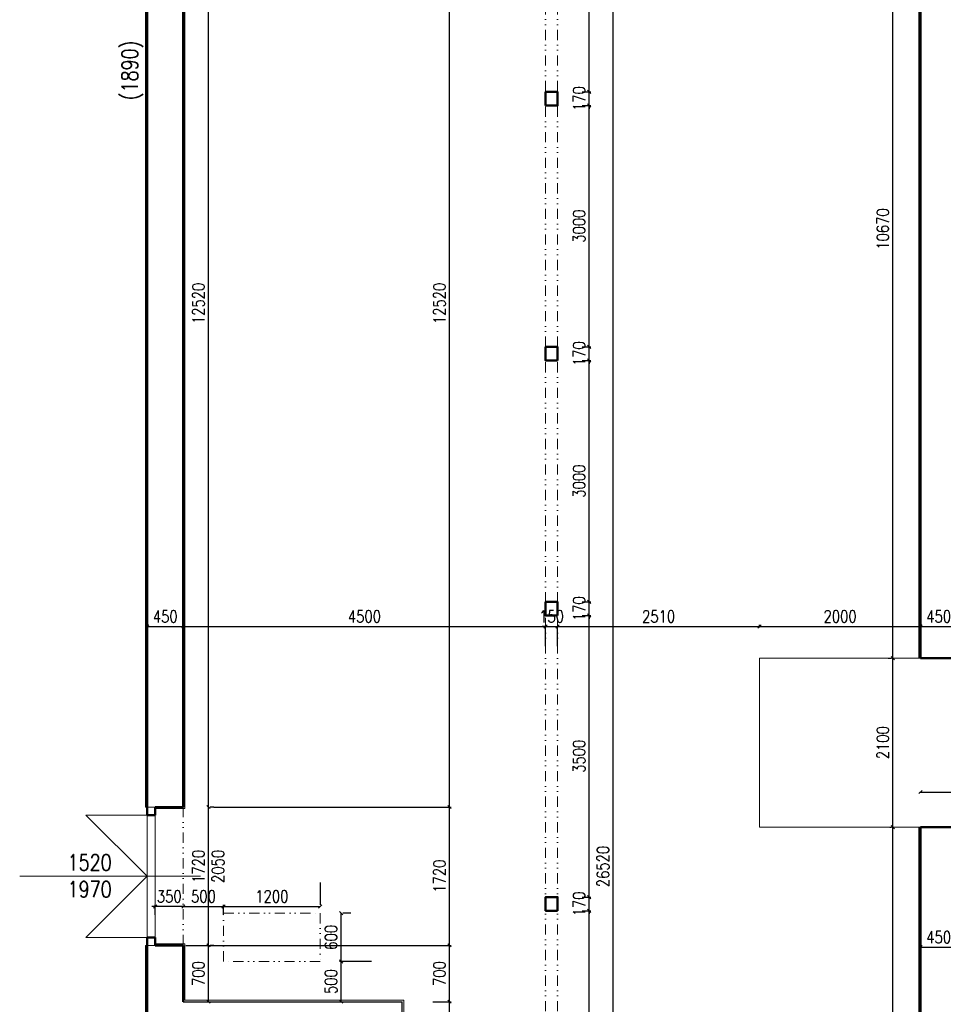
# Model space of a CAD drawing. Header units: millimetres. Extents: x -238874 to 551972, y -298952 to 658415.
# Tile 238 of 256: x 58245 to 69720, y 176058 to 188298. Entities that reach past the tile are written whole.
import ezdxf

# ---------------------------------------------------------------- set-up
doc = ezdxf.new("R2010")
doc.units = ezdxf.units.MM
doc.header["$LTSCALE"] = 20
doc.linetypes.add('DIVIDE2', pattern=[15.875, 6.35, -3.175, 0, -3.175, 0, -3.175])
for name, color, linetype in [('CZ', 255, 'Continuous'), ('KOTY', 8, 'Continuous'), ('ZDP', 50, 'Continuous')]:
    doc.layers.add(name, color=color, linetype=linetype)
doc.layers.add('NOSNÉ', color=8, linetype='Continuous', lineweight=50)
doc.layers.add('PRUCHODY', color=7, linetype='Continuous', lineweight=18)
doc.styles.add('SIMPLEX', font='SIMPLEX.shx', dxfattribs={"width": 0.8, "bigfont": 'CAD13.shx'})
doc.styles.get("Standard").update_dxf_attribs({"font": 'simplex.shx', "width": 0.8})
doc.dimstyles.new('CKA', dxfattribs={"dimtxt": 200, "dimasz": 40, "dimexe": 20, "dimexo": 0.2, "dimgap": 50, "dimtad": 1, "dimdec": 0, "dimrnd": 1, "dimzin": 0, "dimdsep": 46, "dimtxsty": 'Standard', "dimblk1": 'OBLIQUE', "dimblk2": 'OBLIQUE', "dimsah": 1, "dimcen": 0.09, "dimclrd": 253, "dimclre": 253, "dimclrt": 253, "dimadec": 0, "dimazin": 0, "dimtfac": 1, "dimtdec": 0, "dimtix": 1, "dimtmove": 2, "dimatfit": 3, "dimfxl": 1, "dimtolj": 1, "dimtzin": 0, "dimarcsym": 0})

# ---------------------------------------------------------------- blocks, each defined once
blk = doc.blocks.new('_OBLIQUE')
at = {"color": 0, "linetype": 'ByBlock'}
blk.add_line((-0.5, -0.5), (0.5, 0.5), dxfattribs=at)
blk = doc.blocks.new('*D2044')
at = {"layer": 'DEFPOINTS', "color": 0, "transparency": 16777216}
for p in [(62978, 191031), (63585, 191031), (60278, 178511)]:
    blk.add_point(p, dxfattribs=at)
at = {"layer": 'KOTY', "lineweight": -2, "transparency": 16777216}
for p, q in [((63359, 191031), (63605, 191031)), ((63585, 178511), (63585, 191031))]:
    blk.add_line(p, q, dxfattribs=at)
at = {"layer": 'KOTY', "lineweight": -2, "transparency": 16777216, "xscale": 40, "yscale": 40, "zscale": 40}
for p, rotation in [((63585, 191031), 90), ((63585, 178511), 270)]:
    blk.add_blockref('_OBLIQUE', p, dxfattribs=dict(at, rotation=rotation))
at = {"layer": 'KOTY', "transparency": 16777216, "insert": (63460, 184771), "char_height": 150, "attachment_point": 5, "rotation": 90, "style": 'SIMPLEX'}
blk.add_mtext('\\A1;12520', dxfattribs=at)
blk = doc.blocks.new('*D2045')
at = {"layer": 'DEFPOINTS', "color": 0, "transparency": 16777216}
for p in [(64853, 187231), (65320, 187231), (64853, 184231)]:
    blk.add_point(p, dxfattribs=at)
at = {"layer": 'KOTY', "lineweight": -2, "transparency": 16777216}
for p, q in [((65234, 187231), (65340, 187231)), ((65320, 184231), (65320, 187231))]:
    blk.add_line(p, q, dxfattribs=at)
at = {"layer": 'KOTY', "lineweight": -2, "transparency": 16777216, "xscale": 40, "yscale": 40, "zscale": 40}
for p, rotation in [((65320, 187231), 90), ((65320, 184231), 270)]:
    blk.add_blockref('_OBLIQUE', p, dxfattribs=dict(at, rotation=rotation))
at = {"layer": 'KOTY', "transparency": 16777216, "insert": (65195, 185731), "char_height": 150, "attachment_point": 5, "rotation": 90, "style": 'SIMPLEX'}
blk.add_mtext('\\A1;3000', dxfattribs=at)
blk = doc.blocks.new('*D2046')
at = {"layer": 'DEFPOINTS', "color": 0, "transparency": 16777216}
for p in [(65068, 191031), (65617, 191031), (65068, 164511)]:
    blk.add_point(p, dxfattribs=at)
at = {"layer": 'KOTY', "lineweight": -2, "transparency": 16777216}
for p, q in [((65449, 191031), (65637, 191031)), ((65617, 164511), (65617, 191031))]:
    blk.add_line(p, q, dxfattribs=at)
at = {"layer": 'KOTY', "lineweight": -2, "transparency": 16777216, "xscale": 40, "yscale": 40, "zscale": 40}
for p, rotation in [((65617, 191031), 90), ((65617, 164511), 270)]:
    blk.add_blockref('_OBLIQUE', p, dxfattribs=dict(at, rotation=rotation))
at = {"layer": 'KOTY', "transparency": 16777216, "insert": (65492, 177771), "char_height": 150, "attachment_point": 5, "rotation": 90, "style": 'SIMPLEX'}
blk.add_mtext('\\A1;26520', dxfattribs=at)
blk = doc.blocks.new('*D2047')
at = {"layer": 'DEFPOINTS', "color": 0, "transparency": 16777216}
for p in [(68788, 191031), (69094, 191031), (69418, 180361)]:
    blk.add_point(p, dxfattribs=at)
at = {"layer": 'KOTY', "lineweight": -2, "transparency": 16777216}
for p, q in [((69094, 180361), (69094, 191031)), ((69169, 191031), (69114, 191031))]:
    blk.add_line(p, q, dxfattribs=at)
at = {"layer": 'KOTY', "lineweight": -2, "transparency": 16777216, "xscale": 40, "yscale": 40, "zscale": 40}
for p, rotation in [((69094, 191031), 90), ((69094, 180361), 270)]:
    blk.add_blockref('_OBLIQUE', p, dxfattribs=dict(at, rotation=rotation))
at = {"layer": 'KOTY', "transparency": 16777216, "insert": (68969, 185696), "char_height": 150, "attachment_point": 5, "rotation": 90, "style": 'SIMPLEX'}
blk.add_mtext('\\A1;10670', dxfattribs=at)
blk = doc.blocks.new('*D2048')
at = {"layer": 'DEFPOINTS', "color": 0, "transparency": 16777216}
for p in [(60278, 191031), (60590, 191031), (60278, 178511)]:
    blk.add_point(p, dxfattribs=at)
at = {"layer": 'KOTY', "lineweight": -2, "transparency": 16777216}
for p, q in [((60590, 178511), (60590, 191031)), ((60659, 191031), (60610, 191031))]:
    blk.add_line(p, q, dxfattribs=at)
at = {"layer": 'KOTY', "lineweight": -2, "transparency": 16777216, "xscale": 40, "yscale": 40, "zscale": 40}
for p, rotation in [((60590, 191031), 90), ((60590, 178511), 270)]:
    blk.add_blockref('_OBLIQUE', p, dxfattribs=dict(at, rotation=rotation))
at = {"layer": 'KOTY', "transparency": 16777216, "insert": (60465, 184771), "char_height": 150, "attachment_point": 5, "rotation": 90, "style": 'SIMPLEX'}
blk.add_mtext('\\A1;12520', dxfattribs=at)
blk = doc.blocks.new('*D2070')
at = {"layer": 'DEFPOINTS', "color": 0, "transparency": 16777216}
for p in [(62998, 176091), (63585, 176091), (60278, 173021)]:
    blk.add_point(p, dxfattribs=at)
at = {"layer": 'KOTY', "lineweight": -2, "transparency": 16777216}
for p, q in [((63379, 176091), (63605, 176091)), ((63585, 173021), (63585, 176091))]:
    blk.add_line(p, q, dxfattribs=at)
at = {"layer": 'KOTY', "lineweight": -2, "transparency": 16777216, "xscale": 40, "yscale": 40, "zscale": 40}
for p, rotation in [((63585, 176091), 90), ((63585, 173021), 270)]:
    blk.add_blockref('_OBLIQUE', p, dxfattribs=dict(at, rotation=rotation))
at = {"layer": 'KOTY', "transparency": 16777216, "insert": (63460, 175338), "char_height": 150, "attachment_point": 5, "rotation": 90, "style": 'SIMPLEX'}
blk.add_mtext('\\A1;3070', dxfattribs=at)
blk = doc.blocks.new('*D2071')
at = {"layer": 'DEFPOINTS', "color": 0, "transparency": 16777216}
for p in [(64853, 177221), (65320, 177221), (64853, 173421)]:
    blk.add_point(p, dxfattribs=at)
at = {"layer": 'KOTY', "lineweight": -2, "transparency": 16777216}
for p, q in [((65234, 177221), (65340, 177221)), ((65320, 173421), (65320, 177221))]:
    blk.add_line(p, q, dxfattribs=at)
at = {"layer": 'KOTY', "lineweight": -2, "transparency": 16777216, "xscale": 40, "yscale": 40, "zscale": 40}
for p, rotation in [((65320, 177221), 90), ((65320, 173421), 270)]:
    blk.add_blockref('_OBLIQUE', p, dxfattribs=dict(at, rotation=rotation))
at = {"layer": 'KOTY', "transparency": 16777216, "insert": (65195, 175321), "char_height": 150, "attachment_point": 5, "rotation": 90, "style": 'SIMPLEX'}
blk.add_mtext('\\A1;3800', dxfattribs=at)
blk = doc.blocks.new('*D2072')
at = {"layer": 'DEFPOINTS', "color": 0, "transparency": 16777216}
for p in [(69094, 178261), (69438, 178261), (69438, 164511)]:
    blk.add_point(p, dxfattribs=at)
at = {"layer": 'KOTY', "lineweight": -2, "transparency": 16777216}
for p, q in [((69057, 178261), (69074, 178261)), ((69094, 164511), (69094, 178261))]:
    blk.add_line(p, q, dxfattribs=at)
at = {"layer": 'KOTY', "lineweight": -2, "transparency": 16777216, "xscale": 40, "yscale": 40, "zscale": 40}
for p, rotation in [((69094, 178261), 90), ((69094, 164511), 270)]:
    blk.add_blockref('_OBLIQUE', p, dxfattribs=dict(at, rotation=rotation))
at = {"layer": 'KOTY', "transparency": 16777216, "insert": (68969, 171386), "char_height": 150, "attachment_point": 5, "rotation": 90, "style": 'SIMPLEX'}
blk.add_mtext('\\A1;13750', dxfattribs=at)
blk = doc.blocks.new('*D2101')
at = {"layer": 'DEFPOINTS', "color": 0, "transparency": 16777216}
for p in [(64928, 180891), (67438, 180755), (67438, 180361)]:
    blk.add_point(p, dxfattribs=at)
at = {"layer": 'KOTY', "lineweight": -2, "transparency": 16777216}
for p, q in [((64928, 180755), (67438, 180755)), ((67438, 180742), (67438, 180775))]:
    blk.add_line(p, q, dxfattribs=at)
at = {"layer": 'KOTY', "lineweight": -2, "transparency": 16777216, "xscale": 40, "yscale": 40, "zscale": 40, "rotation": 180}
blk.add_blockref('_OBLIQUE', (64928, 180755), dxfattribs=at)
at = {"layer": 'KOTY', "lineweight": -2, "transparency": 16777216, "xscale": 40, "yscale": 40, "zscale": 40}
blk.add_blockref('_OBLIQUE', (67438, 180755), dxfattribs=at)
at = {"layer": 'KOTY', "transparency": 16777216, "insert": (66183, 180880), "char_height": 150, "attachment_point": 5, "style": 'SIMPLEX'}
blk.add_mtext('\\A1;2510', dxfattribs=at)
blk = doc.blocks.new('*D2102')
at = {"layer": 'DEFPOINTS', "color": 0, "transparency": 16777216}
for p in [(64853, 180891), (65320, 180891), (64853, 177391)]:
    blk.add_point(p, dxfattribs=at)
at = {"layer": 'KOTY', "lineweight": -2, "transparency": 16777216}
for p, q in [((65234, 180891), (65340, 180891)), ((65320, 177391), (65320, 180891))]:
    blk.add_line(p, q, dxfattribs=at)
at = {"layer": 'KOTY', "lineweight": -2, "transparency": 16777216, "xscale": 40, "yscale": 40, "zscale": 40}
for p, rotation in [((65320, 180891), 90), ((65320, 177391), 270)]:
    blk.add_blockref('_OBLIQUE', p, dxfattribs=dict(at, rotation=rotation))
at = {"layer": 'KOTY', "transparency": 16777216, "insert": (65195, 179141), "char_height": 150, "attachment_point": 5, "rotation": 90, "style": 'SIMPLEX'}
blk.add_mtext('\\A1;3500', dxfattribs=at)
blk = doc.blocks.new('*D2103')
at = {"layer": 'DEFPOINTS', "color": 0, "transparency": 16777216}
for p in [(59928, 176791), (63585, 176791), (62998, 176091)]:
    blk.add_point(p, dxfattribs=at)
at = {"layer": 'KOTY', "lineweight": -2, "transparency": 16777216}
for p, q in [((60309, 176791), (63605, 176791)), ((63585, 176091), (63585, 176791))]:
    blk.add_line(p, q, dxfattribs=at)
at = {"layer": 'KOTY', "lineweight": -2, "transparency": 16777216, "xscale": 40, "yscale": 40, "zscale": 40}
for p, rotation in [((63585, 176791), 90), ((63585, 176091), 270)]:
    blk.add_blockref('_OBLIQUE', p, dxfattribs=dict(at, rotation=rotation))
at = {"layer": 'KOTY', "transparency": 16777216, "insert": (63460, 176441), "char_height": 150, "attachment_point": 5, "rotation": 90, "style": 'SIMPLEX'}
blk.add_mtext('\\A1;700', dxfattribs=at)
blk = doc.blocks.new('*D2104')
at = {"layer": 'DEFPOINTS', "color": 0, "transparency": 16777216}
for p in [(60278, 178511), (63585, 178511), (59928, 176791)]:
    blk.add_point(p, dxfattribs=at)
at = {"layer": 'KOTY', "lineweight": -2, "transparency": 16777216}
for p, q in [((60659, 178511), (63605, 178511)), ((63585, 176791), (63585, 178511))]:
    blk.add_line(p, q, dxfattribs=at)
at = {"layer": 'KOTY', "lineweight": -2, "transparency": 16777216, "xscale": 40, "yscale": 40, "zscale": 40}
for p, rotation in [((63585, 178511), 90), ((63585, 176791), 270)]:
    blk.add_blockref('_OBLIQUE', p, dxfattribs=dict(at, rotation=rotation))
at = {"layer": 'KOTY', "transparency": 16777216, "insert": (63460, 177651), "char_height": 150, "attachment_point": 5, "rotation": 90, "style": 'SIMPLEX'}
blk.add_mtext('\\A1;1720', dxfattribs=at)
blk = doc.blocks.new('*D2105')
at = {"layer": 'DEFPOINTS', "color": 0, "transparency": 16777216}
for p in [(61978, 177275), (61978, 177191), (60778, 176791)]:
    blk.add_point(p, dxfattribs=at)
at = {"layer": 'KOTY', "lineweight": -2, "transparency": 16777216}
for p, q in [((61978, 177572), (61978, 177295)), ((60778, 177275), (61978, 177275))]:
    blk.add_line(p, q, dxfattribs=at)
at = {"layer": 'KOTY', "lineweight": -2, "transparency": 16777216, "xscale": 40, "yscale": 40, "zscale": 40, "rotation": 180}
blk.add_blockref('_OBLIQUE', (60778, 177275), dxfattribs=at)
at = {"layer": 'KOTY', "lineweight": -2, "transparency": 16777216, "xscale": 40, "yscale": 40, "zscale": 40}
blk.add_blockref('_OBLIQUE', (61978, 177275), dxfattribs=at)
at = {"layer": 'KOTY', "transparency": 16777216, "insert": (61378, 177400), "char_height": 150, "attachment_point": 5, "style": 'SIMPLEX'}
blk.add_mtext('\\A1;1200', dxfattribs=at)
blk = doc.blocks.new('*D2106')
at = {"layer": 'DEFPOINTS', "color": 0, "transparency": 16777216}
for p in [(60778, 177275), (60278, 176791), (60778, 176791)]:
    blk.add_point(p, dxfattribs=at)
at = {"layer": 'KOTY', "lineweight": -2, "transparency": 16777216}
for p, q in [((60278, 177275), (60778, 177275)), ((60778, 177172), (60778, 177295))]:
    blk.add_line(p, q, dxfattribs=at)
at = {"layer": 'KOTY', "lineweight": -2, "transparency": 16777216, "xscale": 40, "yscale": 40, "zscale": 40, "rotation": 180}
blk.add_blockref('_OBLIQUE', (60278, 177275), dxfattribs=at)
at = {"layer": 'KOTY', "lineweight": -2, "transparency": 16777216, "xscale": 40, "yscale": 40, "zscale": 40}
blk.add_blockref('_OBLIQUE', (60778, 177275), dxfattribs=at)
at = {"layer": 'KOTY', "transparency": 16777216, "insert": (60528, 177400), "char_height": 150, "attachment_point": 5, "style": 'SIMPLEX'}
blk.add_mtext('\\A1;500', dxfattribs=at)
blk = doc.blocks.new('*D2107')
at = {"layer": 'DEFPOINTS', "color": 0, "transparency": 16777216}
for p in [(60278, 176791), (60590, 176791), (60278, 176091)]:
    blk.add_point(p, dxfattribs=at)
at = {"layer": 'KOTY', "lineweight": -2, "transparency": 16777216}
for p, q in [((60590, 176091), (60590, 176791)), ((60659, 176791), (60610, 176791))]:
    blk.add_line(p, q, dxfattribs=at)
at = {"layer": 'KOTY', "lineweight": -2, "transparency": 16777216, "xscale": 40, "yscale": 40, "zscale": 40}
for p, rotation in [((60590, 176791), 90), ((60590, 176091), 270)]:
    blk.add_blockref('_OBLIQUE', p, dxfattribs=dict(at, rotation=rotation))
at = {"layer": 'KOTY', "transparency": 16777216, "insert": (60465, 176441), "char_height": 150, "attachment_point": 5, "rotation": 90, "style": 'SIMPLEX'}
blk.add_mtext('\\A1;700', dxfattribs=at)
blk = doc.blocks.new('*D2108')
at = {"layer": 'DEFPOINTS', "color": 0, "transparency": 16777216}
for p in [(60278, 178511), (60590, 178511), (60278, 176791)]:
    blk.add_point(p, dxfattribs=at)
at = {"layer": 'KOTY', "lineweight": -2, "transparency": 16777216}
for p, q in [((60590, 176791), (60590, 178511)), ((60659, 178511), (60610, 178511))]:
    blk.add_line(p, q, dxfattribs=at)
at = {"layer": 'KOTY', "lineweight": -2, "transparency": 16777216, "xscale": 40, "yscale": 40, "zscale": 40}
for p, rotation in [((60590, 178511), 90), ((60590, 176791), 270)]:
    blk.add_blockref('_OBLIQUE', p, dxfattribs=dict(at, rotation=rotation))
at = {"layer": 'KOTY', "transparency": 16777216, "insert": (60465, 177773), "char_height": 150, "attachment_point": 5, "rotation": 90, "style": 'SIMPLEX'}
blk.add_mtext('\\A1;1720', dxfattribs=at)
blk = doc.blocks.new('*D2109')
at = {"layer": 'DEFPOINTS', "color": 0, "transparency": 16777216}
for p in [(59928, 177275), (59928, 176791), (60278, 176791)]:
    blk.add_point(p, dxfattribs=at)
at = {"layer": 'KOTY', "lineweight": -2, "transparency": 16777216}
for p, q in [((59928, 177275), (59888, 177275)), ((59928, 177172), (59928, 177295)), ((60278, 177275), (59928, 177275)), ((60278, 177275), (60318, 177275))]:
    blk.add_line(p, q, dxfattribs=at)
at = {"layer": 'KOTY', "lineweight": -2, "transparency": 16777216, "xscale": 40, "yscale": 40, "zscale": 40}
blk.add_blockref('_OBLIQUE', (59928, 177275), dxfattribs=at)
at = {"layer": 'KOTY', "lineweight": -2, "transparency": 16777216, "xscale": 40, "yscale": 40, "zscale": 40, "rotation": 180}
blk.add_blockref('_OBLIQUE', (60278, 177275), dxfattribs=at)
at = {"layer": 'KOTY', "transparency": 16777216, "insert": (60103, 177400), "char_height": 150, "attachment_point": 5, "style": 'SIMPLEX'}
blk.add_mtext('\\A1;350', dxfattribs=at)
blk = doc.blocks.new('*D2110')
at = {"layer": 'DEFPOINTS', "color": 0, "transparency": 16777216}
for p in [(64853, 177391), (65320, 177391), (64853, 177221)]:
    blk.add_point(p, dxfattribs=at)
at = {"layer": 'KOTY', "lineweight": -2, "transparency": 16777216}
for p, q in [((65234, 177391), (65340, 177391)), ((65320, 177391), (65320, 177431)), ((65320, 177221), (65320, 177391)), ((65320, 177221), (65320, 177181))]:
    blk.add_line(p, q, dxfattribs=at)
at = {"layer": 'KOTY', "lineweight": -2, "transparency": 16777216, "xscale": 40, "yscale": 40, "zscale": 40}
for p, rotation in [((65320, 177391), 270), ((65320, 177221), 90)]:
    blk.add_blockref('_OBLIQUE', p, dxfattribs=dict(at, rotation=rotation))
at = {"layer": 'KOTY', "transparency": 16777216, "insert": (65195, 177306), "char_height": 150, "attachment_point": 5, "rotation": 90, "style": 'SIMPLEX'}
blk.add_mtext('\\A1;170', dxfattribs=at)
blk = doc.blocks.new('*D2111')
at = {"layer": 'DEFPOINTS', "color": 0, "transparency": 16777216}
for p in [(62238, 176591), (62998, 176591), (62998, 176091)]:
    blk.add_point(p, dxfattribs=at)
at = {"layer": 'KOTY', "lineweight": -2, "transparency": 16777216}
for p, q in [((62617, 176591), (62218, 176591)), ((62238, 176091), (62238, 176591))]:
    blk.add_line(p, q, dxfattribs=at)
at = {"layer": 'KOTY', "lineweight": -2, "transparency": 16777216, "xscale": 40, "yscale": 40, "zscale": 40}
for p, rotation in [((62238, 176591), 90), ((62238, 176091), 270)]:
    blk.add_blockref('_OBLIQUE', p, dxfattribs=dict(at, rotation=rotation))
at = {"layer": 'KOTY', "transparency": 16777216, "insert": (62113, 176341), "char_height": 150, "attachment_point": 5, "rotation": 90, "style": 'SIMPLEX'}
blk.add_mtext('\\A1;500', dxfattribs=at)
blk = doc.blocks.new('*D2112')
at = {"layer": 'DEFPOINTS', "color": 0, "transparency": 16777216}
for p in [(61978, 177191), (62238, 177191), (62998, 176591)]:
    blk.add_point(p, dxfattribs=at)
at = {"layer": 'KOTY', "lineweight": -2, "transparency": 16777216}
for p, q in [((62238, 176591), (62238, 177191)), ((62359, 177191), (62258, 177191))]:
    blk.add_line(p, q, dxfattribs=at)
at = {"layer": 'KOTY', "lineweight": -2, "transparency": 16777216, "xscale": 40, "yscale": 40, "zscale": 40}
for p, rotation in [((62238, 177191), 90), ((62238, 176591), 270)]:
    blk.add_blockref('_OBLIQUE', p, dxfattribs=dict(at, rotation=rotation))
at = {"layer": 'KOTY', "transparency": 16777216, "insert": (62113, 176891), "char_height": 150, "attachment_point": 5, "rotation": 90, "style": 'SIMPLEX'}
blk.add_mtext('\\A1;600', dxfattribs=at)
blk = doc.blocks.new('*D2113')
at = {"layer": 'DEFPOINTS', "color": 0, "transparency": 16777216}
for p in [(60278, 181100), (64778, 180891), (64778, 180755)]:
    blk.add_point(p, dxfattribs=at)
at = {"layer": 'KOTY', "lineweight": -2, "transparency": 16777216}
for p, q in [((60278, 180755), (64778, 180755)), ((64778, 180510), (64778, 180735))]:
    blk.add_line(p, q, dxfattribs=at)
at = {"layer": 'KOTY', "lineweight": -2, "transparency": 16777216, "xscale": 40, "yscale": 40, "zscale": 40, "rotation": 180}
blk.add_blockref('_OBLIQUE', (60278, 180755), dxfattribs=at)
at = {"layer": 'KOTY', "lineweight": -2, "transparency": 16777216, "xscale": 40, "yscale": 40, "zscale": 40}
blk.add_blockref('_OBLIQUE', (64778, 180755), dxfattribs=at)
at = {"layer": 'KOTY', "transparency": 16777216, "insert": (62528, 180880), "char_height": 150, "attachment_point": 5, "style": 'SIMPLEX'}
blk.add_mtext('\\A1;4500', dxfattribs=at)
blk = doc.blocks.new('*D2114')
at = {"layer": 'DEFPOINTS', "color": 0, "transparency": 16777216}
for p in [(59828, 181100), (60278, 181100), (60278, 180755)]:
    blk.add_point(p, dxfattribs=at)
at = {"layer": 'KOTY', "lineweight": -2, "transparency": 16777216}
for p, q in [((59828, 180755), (60278, 180755)), ((60278, 180719), (60278, 180735))]:
    blk.add_line(p, q, dxfattribs=at)
at = {"layer": 'KOTY', "lineweight": -2, "transparency": 16777216, "xscale": 40, "yscale": 40, "zscale": 40, "rotation": 180}
blk.add_blockref('_OBLIQUE', (59828, 180755), dxfattribs=at)
at = {"layer": 'KOTY', "lineweight": -2, "transparency": 16777216, "xscale": 40, "yscale": 40, "zscale": 40}
blk.add_blockref('_OBLIQUE', (60278, 180755), dxfattribs=at)
at = {"layer": 'KOTY', "transparency": 16777216, "insert": (60053, 180880), "char_height": 150, "attachment_point": 5, "style": 'SIMPLEX'}
blk.add_mtext('\\A1;450', dxfattribs=at)
blk = doc.blocks.new('*D2115')
at = {"layer": 'DEFPOINTS', "color": 0, "transparency": 16777216}
for p in [(64853, 181061), (65320, 181061), (64853, 180891)]:
    blk.add_point(p, dxfattribs=at)
at = {"layer": 'KOTY', "lineweight": -2, "transparency": 16777216}
for p, q in [((65234, 181061), (65340, 181061)), ((65320, 181061), (65320, 181101)), ((65320, 180891), (65320, 181061)), ((65320, 180891), (65320, 180851))]:
    blk.add_line(p, q, dxfattribs=at)
at = {"layer": 'KOTY', "lineweight": -2, "transparency": 16777216, "xscale": 40, "yscale": 40, "zscale": 40}
for p, rotation in [((65320, 181061), 270), ((65320, 180891), 90)]:
    blk.add_blockref('_OBLIQUE', p, dxfattribs=dict(at, rotation=rotation))
at = {"layer": 'KOTY', "transparency": 16777216, "insert": (65195, 180976), "char_height": 150, "attachment_point": 5, "rotation": 90, "style": 'SIMPLEX'}
blk.add_mtext('\\A1;170', dxfattribs=at)
blk = doc.blocks.new('*D2116')
at = {"layer": 'DEFPOINTS', "color": 0, "transparency": 16777216}
for p in [(64853, 184061), (65320, 184061), (64853, 181061)]:
    blk.add_point(p, dxfattribs=at)
at = {"layer": 'KOTY', "lineweight": -2, "transparency": 16777216}
for p, q in [((65234, 184061), (65340, 184061)), ((65320, 181061), (65320, 184061))]:
    blk.add_line(p, q, dxfattribs=at)
at = {"layer": 'KOTY', "lineweight": -2, "transparency": 16777216, "xscale": 40, "yscale": 40, "zscale": 40}
for p, rotation in [((65320, 184061), 90), ((65320, 181061), 270)]:
    blk.add_blockref('_OBLIQUE', p, dxfattribs=dict(at, rotation=rotation))
at = {"layer": 'KOTY', "transparency": 16777216, "insert": (65195, 182561), "char_height": 150, "attachment_point": 5, "rotation": 90, "style": 'SIMPLEX'}
blk.add_mtext('\\A1;3000', dxfattribs=at)
blk = doc.blocks.new('*D2117')
at = {"layer": 'DEFPOINTS', "color": 0, "transparency": 16777216}
for p in [(64853, 184231), (65320, 184231), (64853, 184061)]:
    blk.add_point(p, dxfattribs=at)
at = {"layer": 'KOTY', "lineweight": -2, "transparency": 16777216}
for p, q in [((65234, 184231), (65340, 184231)), ((65320, 184231), (65320, 184271)), ((65320, 184061), (65320, 184231)), ((65320, 184061), (65320, 184021))]:
    blk.add_line(p, q, dxfattribs=at)
at = {"layer": 'KOTY', "lineweight": -2, "transparency": 16777216, "xscale": 40, "yscale": 40, "zscale": 40}
for p, rotation in [((65320, 184231), 270), ((65320, 184061), 90)]:
    blk.add_blockref('_OBLIQUE', p, dxfattribs=dict(at, rotation=rotation))
at = {"layer": 'KOTY', "transparency": 16777216, "insert": (65195, 184146), "char_height": 150, "attachment_point": 5, "rotation": 90, "style": 'SIMPLEX'}
blk.add_mtext('\\A1;170', dxfattribs=at)
blk = doc.blocks.new('*D2118')
at = {"layer": 'DEFPOINTS', "color": 0, "transparency": 16777216}
for p in [(64778, 180891), (64928, 180891), (64928, 180755)]:
    blk.add_point(p, dxfattribs=at)
at = {"layer": 'KOTY', "lineweight": -2, "transparency": 16777216}
for p, q in [((64778, 180755), (64738, 180755)), ((64778, 180755), (64928, 180755)), ((64928, 180755), (64968, 180755)), ((64928, 180510), (64928, 180735))]:
    blk.add_line(p, q, dxfattribs=at)
at = {"layer": 'KOTY', "lineweight": -2, "transparency": 16777216, "xscale": 40, "yscale": 40, "zscale": 40}
blk.add_blockref('_OBLIQUE', (64778, 180755), dxfattribs=at)
at = {"layer": 'KOTY', "lineweight": -2, "transparency": 16777216, "xscale": 40, "yscale": 40, "zscale": 40, "rotation": 180}
blk.add_blockref('_OBLIQUE', (64928, 180755), dxfattribs=at)
at = {"layer": 'KOTY', "transparency": 16777216, "insert": (64853, 180880), "char_height": 150, "attachment_point": 5, "style": 'SIMPLEX'}
blk.add_mtext('\\A1;150', dxfattribs=at)
blk = doc.blocks.new('*D2119')
at = {"layer": 'DEFPOINTS', "color": 0, "transparency": 16777216}
for p in [(69094, 180361), (69418, 180361), (69438, 178261)]:
    blk.add_point(p, dxfattribs=at)
at = {"layer": 'KOTY', "lineweight": -2, "transparency": 16777216}
for p, q in [((69037, 180361), (69074, 180361)), ((69094, 178261), (69094, 180361))]:
    blk.add_line(p, q, dxfattribs=at)
at = {"layer": 'KOTY', "lineweight": -2, "transparency": 16777216, "xscale": 40, "yscale": 40, "zscale": 40}
for p, rotation in [((69094, 180361), 90), ((69094, 178261), 270)]:
    blk.add_blockref('_OBLIQUE', p, dxfattribs=dict(at, rotation=rotation))
at = {"layer": 'KOTY', "transparency": 16777216, "insert": (68969, 179311), "char_height": 150, "attachment_point": 5, "rotation": 90, "style": 'SIMPLEX'}
blk.add_mtext('\\A1;2100', dxfattribs=at)
blk = doc.blocks.new('*D2122')
at = {"layer": 'DEFPOINTS', "color": 0, "transparency": 16777216}
for p in [(69438, 178261), (69888, 178261), (69888, 176768)]:
    blk.add_point(p, dxfattribs=at)
at = {"layer": 'KOTY', "lineweight": -2, "transparency": 16777216}
for p, q in [((69888, 177880), (69888, 176748)), ((69438, 176768), (69888, 176768))]:
    blk.add_line(p, q, dxfattribs=at)
at = {"layer": 'KOTY', "lineweight": -2, "transparency": 16777216, "xscale": 40, "yscale": 40, "zscale": 40, "rotation": 180}
blk.add_blockref('_OBLIQUE', (69438, 176768), dxfattribs=at)
at = {"layer": 'KOTY', "lineweight": -2, "transparency": 16777216, "xscale": 40, "yscale": 40, "zscale": 40}
blk.add_blockref('_OBLIQUE', (69888, 176768), dxfattribs=at)
at = {"layer": 'KOTY', "transparency": 16777216, "insert": (69663, 176893), "char_height": 150, "attachment_point": 5, "style": 'SIMPLEX'}
blk.add_mtext('\\A1;450', dxfattribs=at)
blk = doc.blocks.new('*D2125')
at = {"layer": 'DEFPOINTS', "color": 0, "transparency": 16777216}
for p in [(72958, 178697), (69438, 178261), (72958, 178261)]:
    blk.add_point(p, dxfattribs=at)
at = {"layer": 'KOTY', "lineweight": -2, "transparency": 16777216}
for p, q in [((72958, 178642), (72958, 178717)), ((69438, 178697), (72958, 178697))]:
    blk.add_line(p, q, dxfattribs=at)
at = {"layer": 'KOTY', "lineweight": -2, "transparency": 16777216, "xscale": 40, "yscale": 40, "zscale": 40, "rotation": 180}
blk.add_blockref('_OBLIQUE', (69438, 178697), dxfattribs=at)
at = {"layer": 'KOTY', "lineweight": -2, "transparency": 16777216, "xscale": 40, "yscale": 40, "zscale": 40}
blk.add_blockref('_OBLIQUE', (72958, 178697), dxfattribs=at)
at = {"layer": 'KOTY', "transparency": 16777216, "insert": (71198, 178822), "char_height": 150, "attachment_point": 5, "style": 'SIMPLEX'}
blk.add_mtext('\\A1;3520', dxfattribs=at)
blk = doc.blocks.new('*D2135')
at = {"layer": 'DEFPOINTS', "color": 0, "transparency": 16777216}
for p in [(69888, 180755), (69888, 180755), (69438, 180361)]:
    blk.add_point(p, dxfattribs=at)
at = {"layer": 'KOTY', "lineweight": -2, "transparency": 16777216}
for p, q in [((69888, 181136), (69888, 180775)), ((69438, 180755), (69888, 180755))]:
    blk.add_line(p, q, dxfattribs=at)
at = {"layer": 'KOTY', "lineweight": -2, "transparency": 16777216, "xscale": 40, "yscale": 40, "zscale": 40, "rotation": 180}
blk.add_blockref('_OBLIQUE', (69438, 180755), dxfattribs=at)
at = {"layer": 'KOTY', "lineweight": -2, "transparency": 16777216, "xscale": 40, "yscale": 40, "zscale": 40}
blk.add_blockref('_OBLIQUE', (69888, 180755), dxfattribs=at)
at = {"layer": 'KOTY', "transparency": 16777216, "insert": (69663, 180880), "char_height": 150, "attachment_point": 5, "style": 'SIMPLEX'}
blk.add_mtext('\\A1;450', dxfattribs=at)
blk = doc.blocks.new('*D2141')
at = {"layer": 'DEFPOINTS', "color": 0, "transparency": 16777216}
for p in [(69438, 180755), (67438, 180361), (69438, 180361)]:
    blk.add_point(p, dxfattribs=at)
at = {"layer": 'KOTY', "lineweight": -2, "transparency": 16777216}
for p, q in [((67438, 180755), (69438, 180755)), ((69438, 180742), (69438, 180775))]:
    blk.add_line(p, q, dxfattribs=at)
at = {"layer": 'KOTY', "lineweight": -2, "transparency": 16777216, "xscale": 40, "yscale": 40, "zscale": 40, "rotation": 180}
blk.add_blockref('_OBLIQUE', (67438, 180755), dxfattribs=at)
at = {"layer": 'KOTY', "lineweight": -2, "transparency": 16777216, "xscale": 40, "yscale": 40, "zscale": 40}
blk.add_blockref('_OBLIQUE', (69438, 180755), dxfattribs=at)
at = {"layer": 'KOTY', "transparency": 16777216, "insert": (68438, 180880), "char_height": 150, "attachment_point": 5, "style": 'SIMPLEX'}
blk.add_mtext('\\A1;2000', dxfattribs=at)
blk = doc.blocks.new('*D2237')
at = {"layer": 'DEFPOINTS', "color": 0, "transparency": 16777216}
for p in [(64853, 187401), (65320, 187401), (64853, 187231)]:
    blk.add_point(p, dxfattribs=at)
at = {"layer": 'KOTY', "lineweight": -2, "transparency": 16777216}
for p, q in [((65234, 187401), (65340, 187401)), ((65320, 187401), (65320, 187441)), ((65320, 187231), (65320, 187401)), ((65320, 187231), (65320, 187191))]:
    blk.add_line(p, q, dxfattribs=at)
at = {"layer": 'KOTY', "lineweight": -2, "transparency": 16777216, "xscale": 40, "yscale": 40, "zscale": 40}
for p, rotation in [((65320, 187401), 270), ((65320, 187231), 90)]:
    blk.add_blockref('_OBLIQUE', p, dxfattribs=dict(at, rotation=rotation))
at = {"layer": 'KOTY', "transparency": 16777216, "insert": (65195, 187316), "char_height": 150, "attachment_point": 5, "rotation": 90, "style": 'SIMPLEX'}
blk.add_mtext('\\A1;170', dxfattribs=at)
blk = doc.blocks.new('*D2238')
at = {"layer": 'DEFPOINTS', "color": 0, "transparency": 16777216}
for p in [(64878, 191031), (65320, 191031), (64853, 187401)]:
    blk.add_point(p, dxfattribs=at)
at = {"layer": 'KOTY', "lineweight": -2, "transparency": 16777216}
for p, q in [((65259, 191031), (65340, 191031)), ((65320, 187401), (65320, 191031))]:
    blk.add_line(p, q, dxfattribs=at)
at = {"layer": 'KOTY', "lineweight": -2, "transparency": 16777216, "xscale": 40, "yscale": 40, "zscale": 40}
for p, rotation in [((65320, 191031), 90), ((65320, 187401), 270)]:
    blk.add_blockref('_OBLIQUE', p, dxfattribs=dict(at, rotation=rotation))
at = {"layer": 'KOTY', "transparency": 16777216, "insert": (65195, 189216), "char_height": 150, "attachment_point": 5, "rotation": 90, "style": 'SIMPLEX'}
blk.add_mtext('\\A1;3630', dxfattribs=at)

msp = doc.modelspace()

# ---------------------------------------------------------------- linework, layer by layer
at = {"layer": 'NOSNÉ'}
for p, q in [((59827.962, 178410.863), (59827.962, 193670.863)), ((60277.962, 178510.863), (60277.962, 191280.863)), ((69437.962, 180360.863), (69437.962, 191030.863)), ((69437.962, 180360.863), (72957.962, 180360.863)), ((59927.962, 178410.863), (59927.962, 178510.863)), ((60277.962, 178510.863), (59927.962, 178510.863)), ((59827.962, 178410.863), (59927.962, 178410.863)), ((69437.962, 164510.863), (69437.962, 178260.863)), ((69437.962, 178260.863), (72957.962, 178260.863)), ((59827.962, 176890.863), (59927.962, 176890.863)), ((59827.962, 175440.863), (59827.962, 176890.863)), ((59927.962, 176790.863), (59927.962, 176890.863)), ((59927.962, 176790.863), (60277.962, 176790.863)), ((60277.962, 176090.863), (60277.962, 176790.863))]:
    msp.add_line(p, q, dxfattribs=at)
for points in [[(64777.962, 187230.863), (64927.962, 187230.863), (64927.962, 187400.863), (64777.962, 187400.863)], [(64927.962, 184060.863), (64777.962, 184060.863), (64777.962, 184230.863), (64927.962, 184230.863)], [(64927.962, 180890.863), (64777.962, 180890.863), (64777.962, 181060.863), (64927.962, 181060.863)], [(64927.962, 177220.863), (64777.962, 177220.863), (64777.962, 177390.863), (64927.962, 177390.863)]]:
    msp.add_lwpolyline(points, close=True, dxfattribs=at)
at = {"layer": 'PRUCHODY'}
for p, q in [((59807.962, 178510.863), (59807.962, 193650.863)), ((60297.962, 178490.863), (60297.962, 191260.863)), ((69417.962, 180360.863), (69417.962, 191010.863)), ((67437.962, 178260.863), (67437.962, 180360.863)), ((69437.962, 180360.863), (67437.962, 180360.863)), ((59927.962, 178510.863), (59807.962, 178510.863)), ((60297.962, 178490.863), (59927.962, 178490.863)), ((59827.962, 177650.863), (59067.962, 178410.863)), ((59067.962, 178410.863), (59827.962, 178410.863)), ((59827.962, 178410.863), (59827.962, 176890.863)), ((59927.962, 178410.863), (59927.962, 176890.863)), ((69437.962, 178260.863), (67437.962, 178260.863)), ((69417.962, 164530.863), (69417.962, 178260.863)), ((60489.389, 177650.863), (58245.12, 177650.863)), ((59067.962, 176890.863), (59827.962, 177650.863)), ((59827.962, 176890.863), (59067.962, 176890.863)), ((59927.962, 176790.863), (59807.962, 176790.863)), ((59807.962, 175540.863), (59807.962, 176790.863)), ((59927.962, 176810.863), (60297.962, 176810.863)), ((60297.962, 176110.863), (60297.962, 176810.863)), ((60297.962, 176110.863), (63017.962, 176110.863)), ((63017.962, 175440.863), (63017.962, 176110.863))]:
    msp.add_line(p, q, dxfattribs=at)
at = {"layer": 'PRUCHODY', "linetype": 'DIVIDE2'}
for p, q in [((64777.962, 191030.863), (64777.962, 164510.863)), ((64927.962, 191030.863), (64927.962, 164510.863)), ((60277.962, 178510.863), (60277.962, 176790.863))]:
    msp.add_line(p, q, dxfattribs=at)
msp.add_lwpolyline([(61977.962, 176590.863), (60777.962, 176590.863), (60777.962, 177190.863), (61977.962, 177190.863)], close=True, dxfattribs=at)
at = {"layer": 'ZDP'}
for p in [(60277.962, 176090.863), (62997.962, 175440.863)]:
    msp.add_line(p, (62997.962, 176090.863), dxfattribs=at)

# ---------------------------------------------------------------- texts
at = {"layer": 'CZ', "color": 7, "insert": (59512.31, 187297.282), "char_height": 200, "width": 1830.1, "attachment_point": 1, "rotation": 90}
msp.add_mtext('(1890)', dxfattribs=at)
at = {"layer": 'CZ', "color": 7, "insert": (58839.572, 177921.587), "char_height": 200, "width": 1830.1, "attachment_point": 1}
msp.add_mtext('1520\\P1970', dxfattribs=at)
at = {"layer": 'KOTY', "insert": (60709.022, 177773.079), "char_height": 150, "attachment_point": 5, "rotation": 90, "style": 'SIMPLEX'}
msp.add_mtext('2050', dxfattribs=at)

# ---------------------------------------------------------------- dimensions: what is measured, and where the dimension line sits
at = {"layer": 'KOTY'}
for base, p1, p2, angle, text, picture, middle in [((63585.001, 191030.863), (60277.962, 178510.863), (62977.962, 191030.863), 270, '12520', '*D2044', (63460.001, 184770.863)), ((60590.156, 191030.863), (60277.962, 178510.863), (60277.962, 191030.863), 270, '12520', '*D2048', (60465.156, 184770.863)), ((65320.238, 191030.863), (64852.962, 187400.863), (64877.962, 191030.863), 270, '3630', '*D2238', (65195.238, 189215.863)), ((65616.636, 191030.863), (65067.962, 164510.863), (65067.962, 191030.863), 270, '26520', '*D2046', (65491.636, 177770.863)), ((69094.159, 191030.863), (69417.962, 180360.863), (68787.962, 191030.863), 90, '10670', '*D2047', (68969.159, 185695.863)), ((65320.238, 187400.863), (64852.962, 187230.863), (64852.962, 187400.863), 270, '170', '*D2237', (65195.238, 187315.863)), ((65320.238, 187230.863), (64852.962, 184230.863), (64852.962, 187230.863), 270, '3000', '*D2045', (65195.238, 185730.863)), ((65320.238, 184230.863), (64852.962, 184060.863), (64852.962, 184230.863), 270, '170', '*D2117', (65195.238, 184145.863)), ((65320.238, 184060.863), (64852.962, 181060.863), (64852.962, 184060.863), 270, '3000', '*D2116', (65195.238, 182560.863)), ((65320.238, 181060.863), (64852.962, 180890.863), (64852.962, 181060.863), 270, '170', '*D2115', (65195.238, 180975.863)), ((60277.962, 180754.97), (59827.962, 181099.528), (60277.962, 181099.528), 180, '450', '*D2114', (60052.962, 180879.97)), ((64777.962, 180754.97), (60277.962, 181099.528), (64777.962, 180890.863), 180, '4500', '*D2113', (62527.962, 180879.97)), ((69887.962, 180754.97), (69437.962, 180360.863), (69887.962, 180754.97), 180, '450', '*D2135', (69662.962, 180879.97)), ((64927.962, 180754.97), (64777.962, 180890.863), (64927.962, 180890.863), 180, '150', '*D2118', (64852.962, 180879.97)), ((65320.238, 180890.863), (64852.962, 177390.863), (64852.962, 180890.863), 270, '3500', '*D2102', (65195.238, 179140.863)), ((67437.962, 180754.97), (64927.962, 180890.863), (67437.962, 180360.863), 180, '2510', '*D2101', (66182.962, 180879.97)), ((69437.962, 180754.97), (67437.962, 180360.863), (69437.962, 180360.863), 180, '2000', '*D2141', (68437.962, 180879.97)), ((69094.159, 180360.863), (69437.962, 178260.863), (69417.962, 180360.863), 90, '2100', '*D2119', (68969.159, 179310.863)), ((63585.001, 178510.863), (59927.962, 176790.863), (60277.962, 178510.863), 270, '1720', '*D2104', (63460.001, 177650.863)), ((69094.159, 178260.863), (69437.962, 164510.863), (69437.962, 178260.863), 90, '13750', '*D2072', (68969.159, 171385.863)), ((69887.962, 176767.828), (69437.962, 178260.863), (69887.962, 178260.863), 180, '450', '*D2122', (69662.962, 176892.828)), ((65320.238, 177390.863), (64852.962, 177220.863), (64852.962, 177390.863), 270, '170', '*D2110', (65195.238, 177305.863)), ((65320.238, 177220.863), (64852.962, 173420.863), (64852.962, 177220.863), 270, '3800', '*D2071', (65195.238, 175320.863)), ((62238.239, 177190.863), (62997.962, 176590.863), (61977.962, 177190.863), 90, '600', '*D2112', (62113.239, 176890.863)), ((63585.001, 176790.863), (62997.962, 176090.863), (59927.962, 176790.863), 270, '700', '*D2103', (63460.001, 176440.863)), ((60590.156, 176790.863), (60277.962, 176090.863), (60277.962, 176790.863), 270, '700', '*D2107', (60465.156, 176440.863)), ((62238.239, 176590.863), (62997.962, 176090.863), (62997.962, 176590.863), 90, '500', '*D2111', (62113.239, 176340.863))]:
    dim = msp.add_linear_dim(base=base, p1=p1, p2=p2, angle=angle, text=text, dimstyle='CKA', override={"dimtxt": 150, "dimexo": 380.774374, "dimtxsty": 'SIMPLEX', "dimse1": 1, "dimclrd": 256, "dimclre": 256, "dimclrt": 256}, dxfattribs=at)
    dim.commit()
    dim.dimension.update_dxf_attribs({"geometry": picture, "text_midpoint": middle})
for base, p1, p2, text, picture, middle in [((72957.962, 178697.158), (69437.962, 178260.863), (72957.962, 178260.863), '3520', '*D2125', (71197.962, 178822.158)), ((59927.962, 177274.748), (60277.962, 176790.863), (59927.962, 176790.863), '350', '*D2109', (60102.962, 177399.748)), ((60777.962, 177274.748), (60277.962, 176790.863), (60777.962, 176790.863), '500', '*D2106', (60527.962, 177399.748)), ((61977.962, 177274.748), (60777.962, 176790.863), (61977.962, 177190.863), '1200', '*D2105', (61377.962, 177399.748))]:
    dim = msp.add_linear_dim(base=base, p1=p1, p2=p2, text=text, dimstyle='CKA', override={"dimtxt": 150, "dimexo": 380.774374, "dimtxsty": 'SIMPLEX', "dimse1": 1, "dimclrd": 256, "dimclre": 256, "dimclrt": 256}, dxfattribs=at)
    dim.commit()
    dim.dimension.update_dxf_attribs({"geometry": picture, "text_midpoint": middle})
for base, p1, p2, text, picture, middle in [((60590.156, 178510.863), (60277.962, 176790.863), (60277.962, 178510.863), '1720', '*D2108', (60465.156, 177773.079)), ((63585.001, 176090.863), (60277.962, 173020.863), (62997.962, 176090.863), '3070', '*D2070', (63460.001, 175337.728))]:
    dim = msp.add_linear_dim(base=base, p1=p1, p2=p2, angle=270, text=text, dimstyle='CKA', override={"dimtxt": 150, "dimexo": 380.774374, "dimtxsty": 'SIMPLEX', "dimse1": 1, "dimclrd": 256, "dimclre": 256, "dimclrt": 256}, dxfattribs=at)
    dim.commit()
    dim.dimension.update_dxf_attribs({"geometry": picture, "text_midpoint": middle, "dimtype": 160})

doc.saveas('drawing.dxf')
